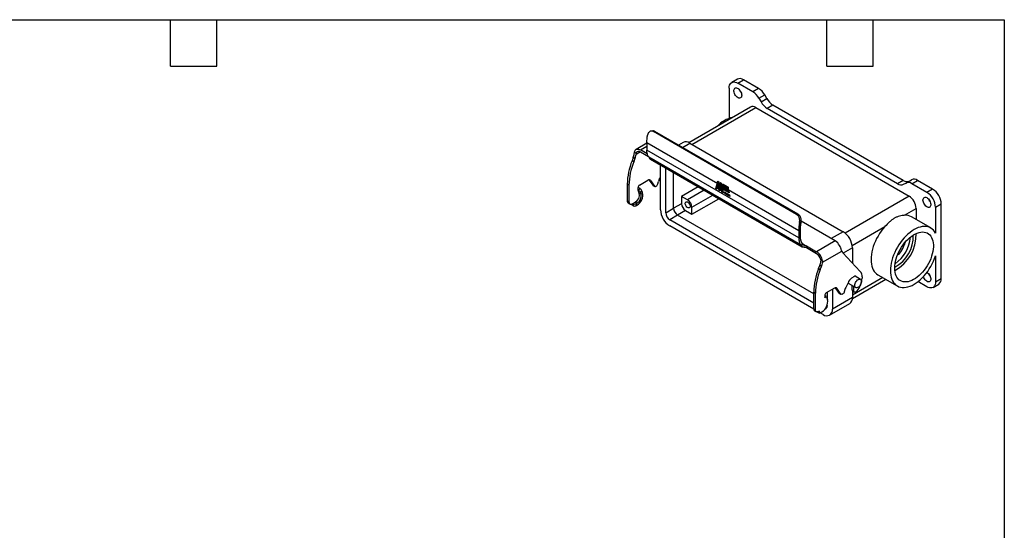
# Model space of a CAD drawing. Header units: millimetres. Extents: x 19 to 819, y 19 to 629.
# Tile 4 of 4: x 333 to 819, y 377 to 629. Entities that reach past the tile are written whole.
import ezdxf

# ---------------------------------------------------------------- set-up
doc = ezdxf.new("R2010")
doc.units = ezdxf.units.MM
doc.header["$LTSCALE"] = 3
doc.linetypes.add('SLD-Solid', pattern=[0])
doc.layers.add('TEXT', color=140, linetype='SLD-Solid', lineweight=25)

msp = doc.modelspace()

# ---------------------------------------------------------------- linework, layer by layer
for p, q in [((687.452, 599.332), (684.623, 597.7)), ((687.623, 597.402), (690.452, 599.035)), ((697.887, 594.743), (690.452, 599.035)), ((683.381, 594.952), (683.381, 580.032)), ((695.058, 593.11), (687.623, 597.402)), ((697.887, 594.743), (695.058, 593.11)), ((698.058, 589.944), (700.887, 591.576)), ((698.058, 589.944), (699.109, 588.124)), ((699.109, 588.124), (701.937, 589.757)), ((701.937, 589.757), (700.887, 591.576)), ((693.962, 585.607), (663.512, 568.028)), ((664.996, 567.194), (696.462, 585.359)), ((696.462, 585.359), (772.123, 541.681)), ((704.937, 586.59), (702.109, 584.958)), ((766.476, 547.799), (702.109, 584.958)), ((769.304, 549.432), (704.937, 586.59)), ((645.659, 573.798), (644.882, 573.739)), ((645.95, 573.482), (646.728, 573.541)), ((716.661, 532.661), (645.95, 573.482)), ((717.439, 532.721), (646.728, 573.541)), ((642.747, 567.744), (637.465, 564.695)), ((639.565, 564.487), (642.747, 566.324)), ((642.97, 562.521), (639.565, 564.487)), ((642.747, 568.067), (677.766, 547.851)), ((642.747, 568.067), (642.747, 564.401)), ((717.7, 521.131), (642.747, 564.401)), ((660.685, 568.129), (658.395, 566.806)), ((660.298, 565.707), (663.935, 567.807)), ((663.935, 567.807), (739.596, 524.129)), ((636.027, 560.654), (635.428, 559.11)), ((636.276, 558.62), (635.428, 559.11)), ((636.875, 560.164), (636.027, 560.654)), ((636.875, 560.164), (636.276, 558.62)), ((636.65, 563.399), (637.522, 562.896)), ((639.565, 563.507), (637.405, 562.26)), ((639.565, 563.507), (643.477, 561.249)), ((718.647, 517.595), (643.694, 560.865)), ((643.694, 560.865), (644.243, 560.084)), ((719.196, 516.815), (644.243, 560.084)), ((644.467, 559.876), (719.421, 516.606)), ((649.439, 534.941), (649.439, 557.006)), ((652.056, 533.431), (652.056, 555.495)), ((639.141, 547.094), (643.274, 549.48)), ((643.787, 549.665), (645.618, 547.06)), ((644.499, 549.371), (643.981, 549.669)), ((644.499, 549.371), (646.467, 546.57)), ((648.846, 549.835), (649.439, 550.863)), ((655.945, 535.676), (655.945, 553.25)), ((769.304, 549.432), (766.476, 547.799)), ((770.526, 548.109), (773.355, 549.741)), ((773.526, 547.812), (776.355, 549.445)), ((783.79, 545.152), (776.355, 549.445)), ((633.908, 547.046), (633.059, 547.536)), ((633.059, 547.536), (633.059, 539.243)), ((633.908, 547.046), (633.908, 538.753)), ((638.433, 544.644), (638.433, 545.869)), ((639.019, 543.125), (638.433, 544.644)), ((638.575, 544.562), (638.433, 544.644)), ((639.372, 545.358), (638.434, 545.9)), ((638.575, 544.562), (639.372, 545.358)), ((639.524, 543.527), (640.321, 544.322)), ((640.664, 543.431), (640.321, 544.322)), ((646.467, 546.57), (645.618, 547.06)), ((645.618, 547.06), (645.764, 546.925)), ((645.764, 546.925), (646.613, 546.435)), ((648.126, 547.696), (648.435, 548.852)), ((668.051, 546.261), (659.902, 541.557)), ((671.024, 544.545), (662.875, 539.84)), ((676.743, 545.475), (677.358, 547.772)), ((677.475, 545.052), (676.743, 545.475)), ((677.483, 547.161), (677.068, 545.613)), ((677.068, 545.613), (677.508, 545.36)), ((677.358, 547.772), (677.724, 545.983)), ((677.724, 545.983), (677.475, 545.052)), ((677.508, 545.36), (677.703, 546.088)), ((677.508, 545.36), (677.534, 545.274)), ((677.726, 549.031), (678.27, 548.717)), ((678.454, 544.487), (677.766, 547.851)), ((677.886, 548.668), (678.704, 544.669)), ((677.938, 548.872), (677.902, 548.929)), ((677.938, 548.872), (678.27, 548.681)), ((678.295, 548.561), (678.27, 548.681)), ((678.721, 544.332), (678.454, 544.487)), ((678.498, 547.428), (679.012, 547.131)), ((678.498, 547.428), (678.954, 545.199)), ((678.704, 544.669), (678.754, 544.64)), ((678.954, 545.199), (678.721, 544.332)), ((678.754, 544.64), (678.932, 545.304)), ((678.754, 544.64), (678.781, 544.554)), ((678.973, 548.311), (679.517, 547.997)), ((679.701, 543.767), (679.012, 547.131)), ((679.132, 547.948), (679.951, 543.949)), ((679.185, 548.153), (679.149, 548.21)), ((679.185, 548.153), (679.517, 547.961)), ((679.542, 547.842), (679.517, 547.961)), ((679.744, 546.708), (717.7, 524.797)), ((679.744, 546.708), (680.433, 543.344)), ((680.253, 547.572), (682.793, 546.106)), ((682.949, 545.161), (680.41, 546.627)), ((680.54, 547.37), (680.468, 547.448)), ((682.792, 546.071), (680.54, 547.37)), ((680.597, 545.699), (683.136, 544.233)), ((680.786, 544.773), (680.597, 545.699)), ((680.657, 546.808), (682.904, 545.511)), ((683.325, 543.308), (680.786, 544.773)), ((680.922, 545.511), (681.036, 544.956)), ((681.036, 544.956), (683.249, 543.678)), ((682.792, 546.071), (682.831, 545.872)), ((769.476, 547.502), (770.526, 548.109)), ((780.961, 543.52), (773.526, 547.812)), ((783.79, 545.152), (780.961, 543.52)), ((639.019, 543.125), (639.867, 542.636)), ((639.524, 543.527), (639.867, 542.636)), ((659.902, 541.557), (659.902, 537.882)), ((662.875, 539.84), (659.902, 541.557)), ((664.996, 536.167), (675.267, 542.096)), ((664.996, 532.734), (678.24, 540.379)), ((680.433, 543.344), (679.701, 543.767)), ((679.951, 543.949), (680.357, 543.715)), ((680.975, 543.848), (683.515, 542.382)), ((681.165, 542.922), (680.975, 543.848)), ((683.704, 541.456), (681.165, 542.922)), ((681.301, 543.659), (681.415, 543.104)), ((681.415, 543.104), (683.628, 541.826)), ((683.136, 544.233), (683.325, 543.308)), ((683.515, 542.382), (683.704, 541.456)), ((772.123, 541.681), (740.555, 523.458)), ((633.908, 538.753), (633.059, 539.243)), ((633.474, 538.328), (634.322, 537.838)), ((634.956, 537.781), (635.888, 538.031)), ((635.039, 537.803), (635.039, 537.541)), ((636.029, 536.969), (635.039, 537.541)), ((635.888, 538.031), (637.025, 538.687)), ((635.888, 538.031), (636.029, 537.949)), ((636.029, 537.949), (636.029, 536.969)), ((637.874, 538.197), (637.025, 538.687)), ((637.443, 537.949), (637.874, 538.197)), ((637.443, 537.949), (637.443, 536.969)), ((637.443, 536.969), (637.874, 537.218)), ((652.056, 533.431), (655.945, 535.676)), ((659.902, 537.882), (655.945, 535.676)), ((661.814, 534.57), (657.925, 532.247)), ((661.814, 534.57), (664.996, 532.734)), ((664.996, 532.734), (664.996, 536.167)), ((769.912, 532.241), (775.658, 535.558)), ((775.658, 535.558), (775.658, 530.116)), ((785.204, 536.171), (788.032, 537.804)), ((785.204, 536.171), (785.204, 523.412)), ((788.032, 501.06), (788.032, 537.804)), ((657.925, 532.247), (654.036, 530.002)), ((725.125, 488.963), (654.036, 530.002)), ((725.125, 493.453), (657.925, 532.247)), ((716.661, 532.661), (717.439, 532.721)), ((782.847, 525.966), (773.301, 531.476)), ((725.132, 485.938), (654.036, 526.981)), ((718.096, 528.714), (718.886, 528.774)), ((718.549, 521.621), (718.549, 525.287)), ((735.731, 519.584), (718.944, 529.276)), ((744.091, 517.334), (760.191, 526.629)), ((717.7, 524.797), (717.7, 521.131)), ((739.596, 524.129), (733.727, 520.741)), ((718.647, 517.595), (719.196, 516.815)), ((719.468, 518.388), (719.382, 518.509)), ((719.468, 516.581), (719.468, 518.388)), ((719.69, 518.107), (721.015, 517.342)), ((721.589, 517.135), (721.589, 516.155)), ((721.589, 517.135), (726.539, 514.278)), ((726.539, 513.298), (721.589, 516.155)), ((735.731, 519.584), (726.539, 514.278)), ((744.192, 516.168), (739.675, 513.56)), ((744.192, 516.168), (744.192, 508.718)), ((769.21, 517.666), (770.036, 518.177)), ((728.582, 510.328), (729.453, 509.825)), ((729.47, 509.111), (738.967, 514.594)), ((739.468, 513.781), (748.059, 504.573)), ((766.614, 513.1), (767.127, 512.824)), ((785.204, 512.186), (785.204, 499.427)), ((727.493, 505.962), (728.092, 507.505)), ((727.493, 505.962), (728.341, 505.472)), ((728.94, 507.016), (728.092, 507.505)), ((728.341, 505.472), (728.94, 507.016)), ((744.924, 501.947), (743.799, 501.298)), ((744.172, 491.194), (760.623, 500.691)), ((759.158, 501.537), (744.192, 492.896)), ((748.195, 500.649), (745.55, 502.176)), ((748.954, 501.811), (748.954, 501.24)), ((756.802, 502.897), (766.348, 497.386)), ((785.204, 499.427), (788.032, 501.06)), ((735.339, 496.332), (731.206, 493.946)), ((734.292, 495.728), (734.292, 485.957)), ((737.683, 493.912), (735.853, 496.517)), ((736.564, 496.222), (736.046, 496.521)), ((738.532, 493.422), (736.564, 496.222)), ((740.5, 495.704), (740.192, 494.548)), ((741.994, 498.562), (740.911, 496.687)), ((742.075, 498.755), (745.845, 496.578)), ((744.075, 495.532), (744.075, 497.6)), ((744.924, 495.042), (744.924, 497.11)), ((780.961, 496.977), (776.552, 499.522)), ((783.961, 496.68), (786.79, 498.312)), ((725.125, 494.388), (725.973, 493.898)), ((725.125, 486.095), (725.125, 494.388)), ((725.973, 485.605), (725.973, 493.898)), ((731.296, 492.291), (730.499, 492.751)), ((730.499, 492.721), (730.499, 491.496)), ((730.499, 491.496), (731.296, 492.291)), ((731.296, 492.291), (731.881, 490.773)), ((731.676, 494.217), (731.676, 491.305)), ((744.192, 491.672), (734.292, 485.957)), ((737.683, 493.912), (738.532, 493.422)), ((737.829, 493.777), (737.683, 493.912)), ((737.829, 493.777), (738.678, 493.287)), ((744.075, 495.532), (744.924, 495.042)), ((744.192, 495.041), (744.192, 491.672)), ((744.386, 494.845), (745.234, 494.355)), ((725.125, 486.095), (725.973, 485.605)), ((731.494, 487.362), (731.676, 487.467)), ((731.676, 487.794), (731.676, 487.467)), ((732.946, 482.981), (742.845, 488.696)), ((725.539, 485.179), (726.388, 484.69)), ((726.78, 484.632), (726.963, 484.474)), ((726.963, 484.474), (726.963, 484.619)), ((726.963, 484.474), (727.953, 483.903)), ((727.953, 484.882), (727.021, 484.633)), ((727.953, 483.903), (727.953, 484.882)), ((727.953, 483.903), (729.09, 484.559)), ((729.696, 483.303), (728.305, 484.106))]:
    msp.add_line(p, q)
at = {"flags": 128}
for points in [[(683.381, 594.952), (683.433, 595.689), (683.588, 596.347), (683.843, 596.91), (684.191, 597.364), (684.623, 597.699), (685.129, 597.906), (685.697, 597.98), (686.312, 597.92), (686.96, 597.725), (687.623, 597.402)], [(689.568, 591.381), (689.522, 590.924), (689.388, 590.542), (689.171, 590.251), (688.882, 590.065), (688.534, 589.993), (688.143, 590.039), (687.729, 590.2), (687.309, 590.469), (686.904, 590.833), (686.532, 591.275), (686.212, 591.774), (685.957, 592.307), (685.78, 592.85), (685.69, 593.376), (685.69, 593.862), (685.78, 594.284), (685.957, 594.623), (686.212, 594.862), (686.532, 594.992), (686.904, 595.005), (687.309, 594.901), (687.729, 594.685), (688.143, 594.367), (688.534, 593.961), (688.882, 593.488), (689.171, 592.968), (689.388, 592.427), (689.522, 591.89), (689.568, 591.381)], [(689.179, 592.952), (689.051, 593.149), (688.79, 593.626)], [(636.65, 563.399), (636.791, 563.885), (637.014, 564.286), (637.313, 564.593), (637.677, 564.795), (638.098, 564.886), (638.562, 564.864), (639.056, 564.73), (639.565, 564.487)], [(637.522, 562.896), (637.641, 563.2), (637.811, 563.447), (638.026, 563.632), (638.283, 563.749), (638.572, 563.795), (638.888, 563.769), (639.222, 563.673), (639.565, 563.507)], [(646.467, 546.57), (646.627, 546.427), (646.838, 546.374), (647.083, 546.416), (647.343, 546.55), (647.596, 546.764), (647.822, 547.042), (648.004, 547.361), (648.126, 547.696)], [(779.017, 539.743), (779.062, 540.199), (779.197, 540.582), (779.413, 540.873), (779.702, 541.058), (780.051, 541.13), (780.441, 541.084), (780.856, 540.923), (781.276, 540.655), (781.681, 540.291), (782.053, 539.849), (782.373, 539.35), (782.628, 538.816), (782.804, 538.273), (782.894, 537.747), (782.894, 537.262), (782.804, 536.84), (782.628, 536.501), (782.373, 536.261), (782.053, 536.132), (781.681, 536.119), (781.276, 536.223), (780.856, 536.439), (780.441, 536.757), (780.051, 537.162), (779.702, 537.636), (779.413, 538.155), (779.197, 538.696), (779.062, 539.234), (779.017, 539.743)], [(782.517, 539.07), (782.389, 539.266), (782.128, 539.743)], [(633.908, 538.753), (633.927, 538.498), (633.983, 538.272), (634.075, 538.08), (634.2, 537.928), (634.355, 537.82), (634.536, 537.758), (634.738, 537.745), (634.956, 537.781)], [(664.077, 536.697), (664.032, 536.348), (663.902, 536.077), (663.695, 535.903), (663.428, 535.839), (663.119, 535.891), (662.792, 536.053), (662.472, 536.315), (662.181, 536.657), (661.942, 537.053), (661.772, 537.474), (661.684, 537.889), (661.684, 538.267), (661.772, 538.58), (661.942, 538.805), (662.181, 538.925), (662.472, 538.931), (662.792, 538.823), (663.119, 538.609), (663.428, 538.304), (663.695, 537.932), (663.902, 537.519), (664.032, 537.097), (664.077, 536.697)], [(760.191, 526.629), (759.28, 525.564), (758.413, 524.434), (757.598, 523.248), (756.839, 522.016), (756.144, 520.747), (755.518, 519.45), (754.965, 518.136), (754.49, 516.815), (754.096, 515.496), (753.786, 514.19), (753.564, 512.908), (753.429, 511.658), (753.384, 510.451), (753.429, 509.296), (753.564, 508.202), (753.786, 507.176), (754.096, 506.228), (754.49, 505.365), (754.965, 504.592), (755.518, 503.916), (756.144, 503.342), (756.802, 502.897)], [(785.204, 523.412), (784.739, 524.192), (784.196, 524.876), (783.58, 525.46), (782.895, 525.938), (782.147, 526.306), (781.34, 526.563), (780.483, 526.707), (779.58, 526.735), (778.639, 526.648), (777.668, 526.446), (776.673, 526.132), (775.661, 525.707), (774.642, 525.175), (773.623, 524.539), (772.611, 523.805), (771.614, 522.978), (770.64, 522.065), (769.696, 521.073), (768.79, 520.008), (767.928, 518.88), (767.117, 517.697), (766.363, 516.468), (765.673, 515.202), (765.05, 513.909), (764.501, 512.599), (764.029, 511.282), (763.637, 509.967), (763.33, 508.666), (763.108, 507.389), (762.975, 506.143), (762.93, 504.94), (762.975, 503.789), (763.108, 502.698), (763.33, 501.676), (763.637, 500.73), (764.029, 499.868), (764.501, 499.096), (765.05, 498.42), (765.673, 497.846), (766.363, 497.377), (767.117, 497.018), (767.928, 496.771), (768.79, 496.638), (769.696, 496.62), (770.64, 496.717), (771.614, 496.929), (772.611, 497.253), (773.623, 497.687), (774.642, 498.229), (775.661, 498.873), (776.673, 499.616), (777.668, 500.45), (778.639, 501.371), (779.58, 502.37), (780.483, 503.44), (781.34, 504.574), (782.147, 505.761), (782.895, 506.994), (783.58, 508.263), (784.196, 509.558), (784.739, 510.869), (785.204, 512.186)], [(765.051, 506.165), (765.096, 507.255), (765.229, 508.386), (765.45, 509.547), (765.756, 510.729), (766.145, 511.919), (766.612, 513.107), (767.155, 514.282), (767.766, 515.432), (768.442, 516.548), (769.175, 517.617), (769.958, 518.632), (770.785, 519.581), (771.648, 520.457), (772.538, 521.25), (773.447, 521.955), (774.367, 522.563), (775.289, 523.069), (776.205, 523.47), (777.105, 523.76), (777.982, 523.937), (778.828, 524), (779.634, 523.947), (780.393, 523.781), (781.098, 523.501), (781.743, 523.111), (782.32, 522.613), (782.826, 522.014), (783.254, 521.319), (783.602, 520.533), (783.866, 519.665), (784.043, 518.722), (784.132, 517.713), (784.132, 516.648), (784.043, 515.536), (783.866, 514.388), (783.602, 513.215), (783.254, 512.028), (782.826, 510.838), (782.32, 509.655), (781.743, 508.491), (781.098, 507.357), (780.393, 506.263), (779.634, 505.22), (778.828, 504.237), (777.982, 503.323), (777.105, 502.487), (776.205, 501.738), (775.289, 501.081), (774.367, 500.523), (773.447, 500.069), (772.538, 499.723), (771.648, 499.489), (770.785, 499.369), (769.958, 499.364), (769.175, 499.473), (768.442, 499.697), (767.766, 500.032), (767.155, 500.477), (766.612, 501.025), (766.145, 501.674), (765.756, 502.415), (765.45, 503.243), (765.229, 504.15), (765.096, 505.127), (765.051, 506.165)], [(745.359, 497.654), (745.403, 498.122), (745.535, 498.617), (745.747, 499.112), (746.028, 499.58), (746.362, 499.995), (746.732, 500.336), (747.117, 500.585), (747.497, 500.727), (747.851, 500.755), (748.161, 500.667), (748.409, 500.469), (748.582, 500.171), (748.671, 499.789), (748.671, 499.343), (748.582, 498.858), (748.409, 498.36), (748.161, 497.876), (747.851, 497.431), (747.497, 497.05), (747.117, 496.753), (746.732, 496.557), (746.362, 496.471), (746.028, 496.501), (745.747, 496.645), (745.535, 496.895), (745.403, 497.237), (745.359, 497.654)], [(745.728, 502.073), (745.708, 502.119), (745.675, 502.187)], [(780.995, 504.102), (781.276, 503.91), (781.681, 503.546), (782.053, 503.105), (782.373, 502.605), (782.628, 502.072), (782.804, 501.529), (782.894, 501.003), (782.894, 500.517), (782.804, 500.095), (782.628, 499.756), (782.373, 499.517), (782.053, 499.387), (781.681, 499.374), (781.276, 499.478), (780.856, 499.695), (780.441, 500.013), (780.051, 500.418), (779.702, 500.891), (779.413, 501.411), (779.197, 501.95)], [(782.517, 502.325), (782.389, 502.521), (782.128, 502.998)], [(785.204, 499.427), (785.152, 498.69), (784.996, 498.033), (784.742, 497.469), (784.394, 497.015), (783.961, 496.68), (783.455, 496.473), (782.887, 496.399), (782.272, 496.46), (781.625, 496.654), (780.961, 496.977)], [(740.192, 494.548), (740.069, 494.213), (739.887, 493.894), (739.661, 493.616), (739.408, 493.401), (739.149, 493.268), (738.903, 493.226), (738.692, 493.279), (738.532, 493.422)], [(746.524, 494.912), (746.268, 494.638), (745.993, 494.435), (745.717, 494.315), (745.459, 494.287), (745.237, 494.354), (745.067, 494.51), (744.96, 494.745), (744.924, 495.042)], [(727.021, 484.633), (726.804, 484.597), (726.602, 484.61), (726.421, 484.672), (726.265, 484.78), (726.14, 484.932), (726.048, 485.124), (725.992, 485.35), (725.973, 485.605)]]:
    msp.add_lwpolyline(points, dxfattribs=at)
for centre, radius, start, end in [((688.697, 596.613), 2.991, 54.08226, 114.60729), ((690.477, 585.766), 8.656, 28.85561, 58.04533), ((693.306, 587.399), 8.656, 28.85561, 58.04533), ((706.69, 592.302), 8.656, 208.85561, 238.04533), ((709.518, 593.935), 8.656, 208.85561, 238.04533), ((694.998, 583.319), 2.512, 54.34106, 114.34848), ((688.583, 565.587), 15.312, 103.08101, 136.91361), ((662.035, 565.184), 3.239, 54.0761, 114.61344), ((665.6, 546.907), 32.547, 157.97928, 178.89189), ((628.23, 563.739), 8.385, 338.40859, 353.22093), ((629.078, 563.249), 8.385, 338.40859, 353.22093), ((666.449, 546.417), 32.547, 157.97928, 178.89189), ((643.83, 548.799), 0.879, 40.5327, 129.24818), ((652.382, 547.778), 4.091, 149.81424, 164.77411), ((771.062, 551.885), 3.018, 234.38183, 294.31395), ((774.597, 546.991), 3.018, 54.38183, 114.31395), ((639.969, 545.799), 1.537, 122.60548, 177.39452), ((637.349, 542.487), 2.411, 25.55168, 59.43173), ((638.146, 543.282), 2.411, 25.55168, 59.43173), ((768.234, 550.252), 3.018, 234.38183, 294.31395), ((771.769, 545.359), 3.018, 54.38183, 114.31395), ((778.887, 537.423), 9.153, 2.38686, 57.61314), ((634.916, 542.301), 4.185, 300.2691, 11.35675), ((634.831, 542.318), 5.939, 300.81903, 10.80683), ((635.726, 541.829), 4.219, 300.59751, 11.02834), ((768.014, 535.227), 7.651, 2.4764, 57.5236), ((776.058, 535.79), 9.153, 2.38686, 57.61314), ((634.044, 539.137), 0.99, 173.84632, 234.8415), ((636.736, 539.314), 1.537, 242.60967, 297.39033), ((636.736, 538.334), 1.537, 242.60967, 297.39033), ((659.38, 535.373), 9.95, 182.48735, 237.51265), ((660.243, 535.872), 4.303, 182.60548, 237.39452), ((664.053, 538.071), 4.156, 182.60548, 237.39452), ((656.354, 533.627), 4.303, 182.60548, 237.39452), ((770.317, 526.142), 6.112, 60.78067, 93.80158), ((734.252, 515.736), 9.95, 2.48735, 57.51265), ((757.378, 521.616), 16.818, 297.18234, 2.82304), ((755.647, 522.615), 19.966, 298.27285, 1.73253), ((754.97, 523.007), 17.909, 304.91278, 355.0926), ((732.538, 514.458), 6.039, 29.19878, 58.07679), ((731.657, 513.798), 7.132, 21.19362, 30.3787), ((722.966, 508.759), 6.574, 9.33425, 57.08098), ((723.983, 509.352), 4.701, 11.98775, 57.06771), ((757.665, 493.759), 32.547, 157.97928, 178.89189), ((758.514, 493.269), 32.547, 157.97928, 178.89189), ((720.295, 510.591), 8.385, 338.40859, 353.22093), ((721.143, 510.101), 8.385, 338.40859, 353.22093), ((745.919, 498.007), 3.914, 122.78506, 168.34529), ((745.609, 501.124), 1.071, 25.38176, 129.79107), ((738.243, 501.723), 10.722, 320.56704, 357.41868), ((744.958, 502.042), 4.003, 356.69649, 39.22183), ((785.106, 500.729), 2.945, 304.86125, 6.45093), ((735.895, 495.651), 0.879, 40.5327, 129.24818), ((744.448, 494.63), 4.091, 149.81424, 164.77411), ((741.305, 498.965), 0.798, 329.67792, 347.86627), ((732.034, 492.651), 1.537, 122.60548, 177.39452), ((740.969, 491.337), 3.24, 305.38471, 5.92747), ((744.824, 495.457), 0.752, 174.28542, 234.4024), ((726.135, 486.001), 1.015, 174.66915, 234.01867), ((726.048, 489.659), 5.939, 300.81903, 10.80683), ((731.477, 485.525), 2.848, 231.28091, 8.72984), ((730.459, 487.268), 1.233, 282.20965, 9.3278)]:
    msp.add_arc(centre, radius, start, end)
for centre, major_axis, ratio, start_param, end_param in [((662.874, 537.391), (-1.5, 2.598), 0.5775574, 3.9272244, 5.4977162), ((763.006, 518.365), (5.581, 10.008), 0.5672184, 4.4626837, 5.0860644), ((770.457, 515.987), (-1.5, 2.599), 0.5772057, 5.631882, 5.7274172)]:
    msp.add_ellipse(centre, major_axis=major_axis, ratio=ratio, start_param=start_param, end_param=end_param)
for points, knots in [([(645.95, 573.482), (645.915, 573.501), (645.845, 573.54), (645.738, 573.59), (645.629, 573.633), (645.483, 573.681), (645.297, 573.725), (644.998, 573.754), (644.627, 573.721), (644.206, 573.563), (643.828, 573.301), (643.566, 572.999), (643.395, 572.719), (643.288, 572.49), (643.201, 572.246), (643.162, 572.071), (643.143, 571.984)], [0, 0, 0, 0, 0.0311372, 0.0623076, 0.0935872, 0.1250513, 0.1876473, 0.2498856, 0.3749586, 0.4995581, 0.6244641, 0.7492759, 0.8121247, 0.8744595, 0.9368842, 1, 1, 1, 1]), ([(646.728, 573.541), (646.549, 573.627), (646.326, 573.734), (646.056, 573.783), (645.944, 573.796), (645.814, 573.806), (645.722, 573.796), (645.659, 573.79)], [0, 0, 0, 0, 0.5152621, 0.6413769, 0.744472, 0.8245443, 1, 1, 1, 1]), ([(643.694, 560.865), (643.386, 561.304), (643.147, 561.83), (642.828, 563.022), (642.747, 563.688), (642.747, 564.401)], [0, 0, 0, 0, 0.5, 0.5, 1, 1, 1, 1]), ([(644.243, 560.084), (644.306, 559.995), (644.37, 559.906), (644.467, 559.876), (644.467, 559.876)], [0, 0, 0, 0, 0.9996915, 1, 1, 1, 1]), ([(676.743, 545.475), (676.75, 545.479), (676.766, 545.487), (676.794, 545.502), (676.826, 545.517), (676.861, 545.533), (676.912, 545.556), (676.989, 545.586), (677.039, 545.603), (677.068, 545.613)], [0, 0, 0, 0, 0.0718127, 0.1480785, 0.231169, 0.3229282, 0.42473, 0.6545045, 1, 1, 1, 1]), ([(677.614, 548.678), (677.623, 548.682), (677.642, 548.69), (677.676, 548.699), (677.714, 548.703), (677.765, 548.704), (677.828, 548.694), (677.867, 548.676), (677.886, 548.668)], [0, 0, 0, 0, 0.1147171, 0.2373722, 0.3666145, 0.5005221, 0.7582067, 1, 1, 1, 1]), ([(678.27, 548.717), (678.285, 548.621), (678.322, 548.381), (678.395, 547.949), (678.46, 547.618), (678.498, 547.428)], [0, 0, 0, 0, 0.2193673, 0.5527, 1, 1, 1, 1]), ([(678.454, 544.487), (678.463, 544.492), (678.482, 544.503), (678.515, 544.524), (678.551, 544.548), (678.595, 544.58), (678.654, 544.623), (678.685, 544.652), (678.704, 544.669)], [0, 0, 0, 0, 0.10623908, 0.21776284, 0.3365389, 0.46419993, 0.68335227, 1, 1, 1, 1]), ([(678.861, 547.959), (678.87, 547.963), (678.889, 547.971), (678.923, 547.979), (678.96, 547.984), (679.012, 547.984), (679.075, 547.974), (679.114, 547.957), (679.132, 547.948)], [0, 0, 0, 0, 0.1147172, 0.2373723, 0.3666146, 0.5005221, 0.7582068, 1, 1, 1, 1]), ([(679.517, 547.997), (679.531, 547.902), (679.569, 547.661), (679.642, 547.23), (679.707, 546.898), (679.744, 546.708)], [0, 0, 0, 0, 0.2193673, 0.5527, 1, 1, 1, 1]), ([(680.41, 546.627), (680.419, 546.633), (680.439, 546.645), (680.474, 546.668), (680.512, 546.694), (680.548, 546.719), (680.581, 546.744), (680.614, 546.77), (680.639, 546.791), (680.652, 546.803), (680.657, 546.808)], [0, 0, 0, 0, 0.1090097, 0.2287268, 0.3593279, 0.5000655, 0.6103039, 0.7502583, 0.9153048, 1, 1, 1, 1]), ([(681.036, 544.956), (681.028, 544.949), (681.014, 544.936), (680.988, 544.915), (680.963, 544.895), (680.94, 544.877), (680.903, 544.849), (680.848, 544.811), (680.806, 544.786), (680.786, 544.773)], [0, 0, 0, 0, 0.139212, 0.2625937, 0.3701918, 0.4620819, 0.538391, 0.7835603, 1, 1, 1, 1]), ([(679.701, 543.767), (679.71, 543.772), (679.729, 543.784), (679.762, 543.805), (679.797, 543.829), (679.842, 543.86), (679.9, 543.904), (679.932, 543.932), (679.951, 543.949)], [0, 0, 0, 0, 0.10623901, 0.2177627, 0.33653872, 0.46419974, 0.68335213, 1, 1, 1, 1]), ([(681.415, 543.104), (681.407, 543.097), (681.393, 543.084), (681.367, 543.063), (681.342, 543.043), (681.319, 543.025), (681.282, 542.998), (681.227, 542.96), (681.185, 542.934), (681.165, 542.922)], [0, 0, 0, 0, 0.1392121, 0.2625938, 0.370192, 0.4620821, 0.5383912, 0.7835604, 1, 1, 1, 1]), ([(718.096, 528.714), (718.104, 528.758), (718.12, 528.846), (718.139, 528.982), (718.154, 529.121), (718.168, 529.309), (718.174, 529.548), (718.159, 529.936), (718.095, 530.425), (717.941, 530.995), (717.716, 531.525), (717.47, 531.916), (717.245, 532.19), (717.062, 532.372), (716.868, 532.533), (716.73, 532.618), (716.661, 532.661)], [0, 0, 0, 0, 0.0311887, 0.0623789, 0.0936436, 0.1250552, 0.1877022, 0.2498819, 0.3749811, 0.4995451, 0.6244805, 0.7492887, 0.8123257, 0.8747109, 0.9370625, 1, 1, 1, 1]), ([(718.886, 528.774), (718.894, 528.825), (718.912, 528.927), (718.932, 529.085), (718.946, 529.245), (718.954, 529.407), (718.956, 529.57), (718.953, 529.735), (718.936, 530.033), (718.876, 530.48), (718.727, 531.034), (718.501, 531.571), (718.275, 531.936), (718.071, 532.192), (717.916, 532.36), (717.703, 532.552), (717.533, 532.661), (717.439, 532.721)], [0, 0, 0, 0, 0.0361932, 0.0722573, 0.1081962, 0.1440139, 0.1797147, 0.2153025, 0.2507817, 0.3712848, 0.5005042, 0.6139807, 0.7501604, 0.7896192, 0.8444177, 0.9145481, 1, 1, 1, 1]), ([(769.912, 532.241), (769.145, 532.204), (768.307, 532.079), (767.024, 531.718), (766.59, 531.568), (765.729, 531.205), (765.305, 530.994), (764.474, 530.514), (764.067, 530.245), (763.266, 529.651), (762.872, 529.325), (761.701, 528.268), (760.957, 527.477), (760.191, 526.629)], [0, 0, 0, 0, 0.25, 0.25, 0.375, 0.375, 0.5, 0.5, 0.625, 0.625, 0.75, 0.75, 1, 1, 1, 1]), ([(718.096, 528.714), (718.073, 528.591), (718.026, 528.344), (717.964, 527.976), (717.908, 527.612), (717.859, 527.25), (717.817, 526.891), (717.781, 526.534), (717.751, 526.181), (717.728, 525.831), (717.712, 525.483), (717.702, 525.138), (717.701, 524.911), (717.7, 524.797)], [0, 0, 0, 0, 0.0912533, 0.1823003, 0.2731867, 0.363958, 0.4546604, 0.5453396, 0.636042, 0.7268133, 0.8176997, 0.9087467, 1, 1, 1, 1]), ([(718.549, 525.287), (718.549, 525.398), (718.551, 525.621), (718.561, 525.96), (718.578, 526.301), (718.601, 526.646), (718.632, 526.993), (718.669, 527.343), (718.713, 527.697), (718.763, 528.053), (718.82, 528.412), (718.864, 528.653), (718.886, 528.774)], [0, 0, 0, 0, 0.1003333, 0.2004446, 0.3003892, 0.4002225, 0.5, 0.5997775, 0.6996108, 0.7995554, 0.8996667, 1, 1, 1, 1]), ([(717.7, 521.131), (717.7, 520.418), (717.781, 519.753), (718.101, 518.561), (718.339, 518.034), (718.647, 517.595)], [0, 0, 0, 0, 0.5, 0.5, 1, 1, 1, 1]), ([(719.382, 518.509), (719.349, 518.558), (719.282, 518.657), (719.189, 518.813), (719.102, 518.975), (719.021, 519.143), (718.946, 519.318), (718.878, 519.5), (718.816, 519.688), (718.741, 519.947), (718.664, 520.285), (718.598, 520.71), (718.556, 521.155), (718.551, 521.465), (718.549, 521.621)], [0, 0, 0, 0, 0.0627265, 0.1252552, 0.187653, 0.249987, 0.3123246, 0.3747334, 0.4372806, 0.5000328, 0.625272, 0.749987, 0.8747167, 1, 1, 1, 1]), ([(719.196, 516.815), (719.211, 516.795), (719.241, 516.754), (719.291, 516.702), (719.346, 516.655), (719.404, 516.614), (719.447, 516.592), (719.468, 516.581)], [0, 0, 0, 0, 0.2007643, 0.4003826, 0.5996174, 0.7992357, 1, 1, 1, 1]), ([(720.037, 517.667), (720.001, 517.709), (719.929, 517.792), (719.828, 517.914), (719.731, 518.035), (719.638, 518.155), (719.55, 518.273), (719.495, 518.349), (719.468, 518.388)], [0, 0, 0, 0, 0.1617168, 0.3250531, 0.4902865, 0.6576853, 0.8275074, 1, 1, 1, 1]), ([(721.015, 516.362), (720.979, 516.369), (720.908, 516.382), (720.798, 516.398), (720.687, 516.411), (720.538, 516.426), (720.351, 516.439), (720.14, 516.453), (719.944, 516.47), (719.766, 516.493), (719.602, 516.527), (719.513, 516.563), (719.468, 516.581)], [0, 0, 0, 0, 0.06289036, 0.12530511, 0.1876059, 0.25015629, 0.37466575, 0.4998154, 0.61615922, 0.73692841, 0.86426506, 1, 1, 1, 1]), ([(720.037, 517.667), (720.054, 517.65), (720.086, 517.616), (720.146, 517.572), (720.214, 517.533), (720.291, 517.5), (720.377, 517.47), (720.48, 517.442), (720.603, 517.416), (720.738, 517.391), (720.878, 517.368), (720.968, 517.351), (721.015, 517.342)], [0, 0, 0, 0, 0.0810708, 0.1615167, 0.2425163, 0.325224, 0.4107254, 0.5000037, 0.6198117, 0.7500406, 0.8664973, 1, 1, 1, 1]), ([(721.015, 517.342), (721.051, 517.334), (721.123, 517.319), (721.226, 517.291), (721.324, 517.258), (721.417, 517.222), (721.507, 517.181), (721.562, 517.15), (721.589, 517.135)], [0, 0, 0, 0, 0.1682878, 0.3346337, 0.5, 0.6653663, 0.8317122, 1, 1, 1, 1]), ([(721.589, 516.155), (721.562, 516.17), (721.507, 516.201), (721.417, 516.242), (721.324, 516.278), (721.226, 516.311), (721.123, 516.339), (721.051, 516.354), (721.015, 516.362)], [0, 0, 0, 0, 0.1682878, 0.3346337, 0.5, 0.6653663, 0.8317122, 1, 1, 1, 1]), ([(738.967, 514.594), (738.875, 514.828), (738.777, 515.097), (738.612, 515.553), (738.555, 515.712), (738.435, 516.038), (738.373, 516.205), (738.307, 516.376)], [0, 0, 0, 0, 0.5, 0.5, 0.75, 0.75, 1, 1, 1, 1]), ([(738.967, 514.594), (738.989, 514.542), (739.032, 514.437), (739.106, 514.29), (739.186, 514.15), (739.273, 514.019), (739.367, 513.895), (739.434, 513.819), (739.468, 513.781)], [0, 0, 0, 0, 0.1671699, 0.3337362, 0.5, 0.6662638, 0.8328301, 1, 1, 1, 1])]:
    msp.add_open_spline(points, degree=3, knots=knots)
for points in [[(642.747, 568.067), (642.747, 569.309), (642.88, 570.628), (643.143, 571.984)], [(636.556, 562.749), (636.582, 562.985), (636.613, 563.202), (636.65, 563.399)], [(637.522, 562.896), (637.469, 562.71), (637.431, 562.498), (637.405, 562.26)], [(677.614, 548.678), (677.65, 548.795), (677.687, 548.913), (677.726, 549.031)], [(677.766, 547.851), (677.71, 548.124), (677.659, 548.4), (677.614, 548.678)], [(677.938, 548.872), (677.921, 548.804), (677.903, 548.736), (677.886, 548.668)], [(678.861, 547.959), (678.896, 548.075), (678.934, 548.193), (678.973, 548.311)], [(679.012, 547.131), (678.957, 547.404), (678.906, 547.68), (678.861, 547.959)], [(679.185, 548.153), (679.168, 548.084), (679.15, 548.016), (679.132, 547.948)], [(680.41, 546.627), (680.351, 546.938), (680.299, 547.254), (680.253, 547.572)], [(680.657, 546.808), (680.618, 546.995), (680.58, 547.183), (680.54, 547.37)], [(682.793, 546.106), (682.838, 545.788), (682.89, 545.472), (682.949, 545.161)], [(728.582, 510.328), (728.634, 510.081), (728.648, 509.839), (728.622, 509.601)], [(729.453, 509.825), (729.49, 509.585), (729.496, 509.347), (729.47, 509.111)]]:
    msp.add_open_spline(points, degree=3)
at = {"layer": 'TEXT'}
for p, q in [((19.05, 628.65), (819.15, 628.65)), ((407.67, 605.79), (407.67, 628.65)), ((430.53, 605.79), (430.53, 628.65)), ((731.52, 605.79), (731.52, 628.65)), ((754.38, 605.79), (754.38, 628.65)), ((819.15, 628.65), (819.15, 19.05)), ((407.67, 605.79), (430.53, 605.79)), ((731.52, 605.79), (754.38, 605.79))]:
    msp.add_line(p, q, dxfattribs=at)

doc.saveas('drawing.dxf')
